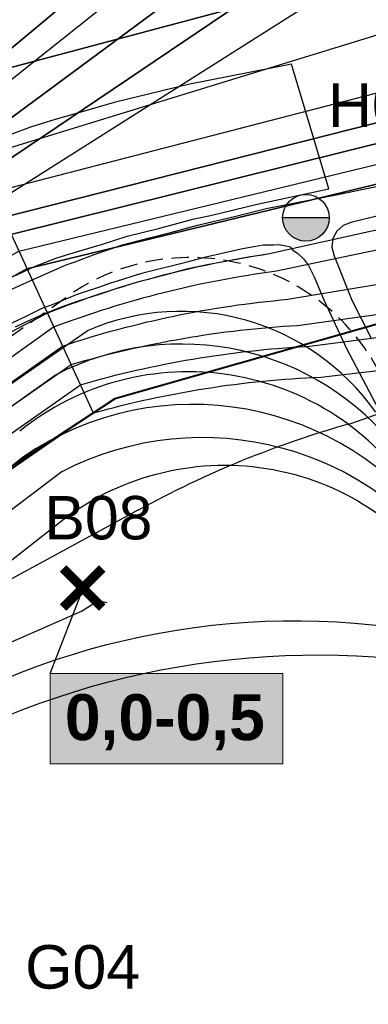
# Model space of a CAD drawing. Extents: x 158343 to 162498, y 431347 to 434500.
# Tile 37 of 248: x 159186 to 159236, y 433581 to 433722. Entities that reach past the tile are written whole.
import ezdxf
from ezdxf.enums import TextEntityAlignment as Align

# ---------------------------------------------------------------- set-up
doc = ezdxf.new("R2010")
doc.units = 0
doc.header["$LTSCALE"] = 10
doc.header["$MEASUREMENT"] = 0
doc.linetypes.add('HIDDEN', pattern=[0.375, 0.25, -0.125])
doc.layers.add('000_onzichtbaar', color=8, linetype='CONTINUOUS', plot=False)
for name, color, linetype in [('20_betonwerk', 252, 'CONTINUOUS'), ('bestaand 006m', 8, 'CONTINUOUS'), ('bestaand 007m', 8, 'CONTINUOUS'), ('bestaand 008m', 8, 'CONTINUOUS'), ('bestaand 009m', 8, 'CONTINUOUS'), ('bestaand 010m', 8, 'CONTINUOUS'), ('bestaand 011m', 8, 'CONTINUOUS'), ('bestaand 012m', 8, 'CONTINUOUS'), ('bestaande dijk', 8, 'CONTINUOUS'), ('bestaande hoogtelijnen', 8, 'CONTINUOUS'), ('BORING-MWH', 7, 'CONTINUOUS'), ('BORING-MWH-ASFALT', 7, 'CONTINUOUS'), ('BORING-MWH-NEW', 7, 'CONTINUOUS'), ('KLASSE-B-INDUSTRIE', 40, 'CONTINUOUS'), ('KWALITEIT-DIEPTE', 7, 'CONTINUOUS'), ('nieuw006m', 8, 'CONTINUOUS'), ('nieuw007m', 8, 'CONTINUOUS'), ('nieuw008m', 8, 'CONTINUOUS'), ('nieuw009m', 8, 'CONTINUOUS'), ('nieuw010m', 8, 'CONTINUOUS'), ('nieuw011m', 8, 'CONTINUOUS'), ('nieuw012m', 8, 'CONTINUOUS')]:
    doc.layers.add(name, color=color, linetype=linetype)
doc.styles.add('STANDAARD', font='arial.ttf')
doc.styles.get("Standard").update_dxf_attribs({"font": 'arial.ttf'})
doc.styles.add('STYLE3', font='arialbd.ttf')

# ---------------------------------------------------------------- blocks, each defined once
blk = doc.blocks.new('BO-1M')
at = {"layer": 'BORING-MWH-NEW'}
for p, q in [((-0.719, 1.133), (0.004, 1.133)), ((-0.709, -0.005), (-0.709, 1.139)), ((-0.699, 1.145), (0.004, 1.145)), ((-0.697, -0.005), (-0.697, 1.147)), ((-0.685, -0.005), (-0.685, 1.154)), ((-0.679, 1.157), (0.004, 1.157)), ((-0.672, -0.005), (-0.672, 1.162)), ((-0.66, -0.005), (-0.66, 1.169)), ((-0.659, 1.17), (0.004, 1.17)), ((-0.648, -0.005), (-0.648, 1.176)), ((-0.637, 1.182), (0.004, 1.182)), ((-0.636, -0.005), (-0.636, 1.182)), ((-0.624, -0.005), (-0.624, 1.189)), ((-0.614, 1.194), (0.004, 1.194)), ((-0.611, -0.005), (-0.611, 1.195)), ((-0.599, -0.005), (-0.599, 1.202)), ((-0.59, 1.206), (0.004, 1.206)), ((-0.587, -0.005), (-0.587, 1.208)), ((-0.575, -0.005), (-0.575, 1.214)), ((-0.565, 1.218), (0.004, 1.218)), ((-0.563, -0.005), (-0.563, 1.22)), ((-0.55, -0.005), (-0.55, 1.225)), ((-0.539, 1.231), (0.004, 1.231)), ((-0.538, -0.005), (-0.538, 1.231)), ((-0.526, -0.005), (-0.526, 1.236)), ((-0.514, -0.005), (-0.514, 1.241)), ((-0.511, 1.243), (0.004, 1.243)), ((-0.502, -0.005), (-0.502, 1.247)), ((-0.489, -0.005), (-0.489, 1.251)), ((-0.48, 1.255), (0.004, 1.255)), ((-0.477, -0.005), (-0.477, 1.256)), ((-0.465, -0.005), (-0.465, 1.261)), ((-0.453, -0.005), (-0.453, 1.266)), ((-0.448, 1.267), (0.004, 1.267)), ((-0.441, -0.005), (-0.441, 1.27)), ((-0.428, -0.005), (-0.428, 1.274)), ((-0.416, -0.005), (-0.416, 1.278)), ((-0.413, 1.279), (0.004, 1.279)), ((-0.404, -0.005), (-0.404, 1.282)), ((-0.392, -0.005), (-0.392, 1.286)), ((-0.38, -0.005), (-0.38, 1.29)), ((-0.374, 1.292), (0.004, 1.292)), ((-0.368, -0.005), (-0.368, 1.294)), ((-0.355, -0.005), (-0.355, 1.297)), ((-0.343, -0.005), (-0.343, 1.3)), ((-0.331, 1.304), (0.004, 1.304)), ((-0.331, -0.005), (-0.331, 1.304)), ((-0.319, -0.005), (-0.319, 1.307)), ((-0.307, -0.005), (-0.307, 1.31)), ((-0.294, -0.005), (-0.294, 1.313)), ((-0.282, -0.005), (-0.282, 1.316)), ((-0.28, 1.316), (0.004, 1.316)), ((-0.27, -0.005), (-0.27, 1.318)), ((-0.258, -0.005), (-0.258, 1.321)), ((-0.246, -0.005), (-0.246, 1.323)), ((-0.233, -0.005), (-0.233, 1.325)), ((-0.221, -0.005), (-0.221, 1.328)), ((-0.218, 1.328), (0.004, 1.328)), ((-0.209, -0.005), (-0.209, 1.33)), ((-0.197, -0.005), (-0.197, 1.332)), ((-0.185, -0.005), (-0.185, 1.333)), ((-0.172, -0.005), (-0.172, 1.335)), ((-0.16, -0.005), (-0.16, 1.337)), ((-0.148, -0.005), (-0.148, 1.338)), ((-0.136, -0.005), (-0.136, 1.34)), ((-0.129, 1.34), (0.004, 1.34)), ((-0.124, -0.005), (-0.124, 1.341)), ((-0.111, -0.005), (-0.111, 1.342)), ((-0.099, -0.005), (-0.099, 1.343)), ((-0.087, -0.005), (-0.087, 1.344)), ((-0.075, -0.005), (-0.075, 1.345)), ((-0.063, -0.005), (-0.063, 1.346)), ((-0.05, -0.005), (-0.05, 1.346)), ((-0.038, -0.005), (-0.038, 1.347)), ((-0.026, -0.005), (-0.026, 1.347)), ((-0.014, -0.005), (-0.014, 1.347)), ((-0.002, -0.005), (-0.002, 1.347)), ((0.004, 1.347), (0.004, -1.336)), ((0.004, 1.342), (0.004, -1.352)), ((-1.209, -0.005), (-1.209, 0.569)), ((-1.207, 0.572), (0.004, 0.572)), ((-1.202, 0.584), (0.004, 0.584)), ((-1.197, -0.005), (-1.197, 0.594)), ((-1.196, 0.596), (0.004, 0.596)), ((-1.19, 0.609), (0.004, 0.609)), ((-1.185, -0.005), (-1.185, 0.619)), ((-1.183, 0.621), (0.004, 0.621)), ((-1.177, 0.633), (0.004, 0.633)), ((-1.172, -0.005), (-1.172, 0.642)), ((-1.171, 0.645), (0.004, 0.645)), ((-1.164, 0.657), (0.004, 0.657)), ((-1.16, -0.005), (-1.16, 0.664)), ((-1.157, 0.67), (0.004, 0.67)), ((-1.15, 0.682), (0.004, 0.682)), ((-1.148, -0.005), (-1.148, 0.685)), ((-1.143, 0.694), (0.004, 0.694)), ((-1.136, -0.005), (-1.136, 0.706)), ((-1.135, 0.706), (0.004, 0.706)), ((-1.128, 0.718), (0.004, 0.718)), ((-1.124, -0.005), (-1.124, 0.725)), ((-1.12, 0.731), (0.004, 0.731)), ((-1.112, 0.743), (0.004, 0.743)), ((-1.111, -0.005), (-1.111, 0.744)), ((-1.104, 0.755), (0.004, 0.755)), ((-1.099, -0.005), (-1.099, 0.762)), ((-1.096, 0.767), (0.004, 0.767)), ((-1.087, -0.005), (-1.087, 0.78)), ((-1.087, 0.779), (0.004, 0.779)), ((-1.079, 0.792), (0.004, 0.792)), ((-1.075, -0.005), (-1.075, 0.797)), ((-1.07, 0.804), (0.004, 0.804)), ((-1.063, -0.005), (-1.063, 0.813)), ((-1.061, 0.816), (0.004, 0.816)), ((-1.051, 0.828), (0.004, 0.828)), ((-1.05, -0.005), (-1.05, 0.829)), ((-1.042, 0.84), (0.004, 0.84)), ((-1.038, -0.005), (-1.038, 0.845)), ((-1.032, 0.853), (0.004, 0.853)), ((-1.026, -0.005), (-1.026, 0.86)), ((-1.022, 0.865), (0.004, 0.865)), ((-1.014, -0.005), (-1.014, 0.874)), ((-1.011, 0.877), (0.004, 0.877)), ((-1.002, -0.005), (-1.002, 0.888)), ((-1.001, 0.889), (0.004, 0.889)), ((-0.99, 0.901), (0.004, 0.901)), ((-0.989, -0.005), (-0.989, 0.902)), ((-0.979, 0.914), (0.004, 0.914)), ((-0.977, -0.005), (-0.977, 0.915)), ((-0.968, 0.926), (0.004, 0.926)), ((-0.965, -0.005), (-0.965, 0.929)), ((-0.956, 0.938), (0.004, 0.938)), ((-0.953, -0.005), (-0.953, 0.941)), ((-0.944, 0.95), (0.004, 0.95)), ((-0.941, -0.005), (-0.941, 0.954)), ((-0.932, 0.962), (0.004, 0.962)), ((-0.929, -0.005), (-0.929, 0.966)), ((-0.919, 0.975), (0.004, 0.975)), ((-0.916, -0.005), (-0.916, 0.977)), ((-0.906, 0.987), (0.004, 0.987)), ((-0.904, -0.005), (-0.904, 0.989)), ((-0.893, 0.999), (0.004, 0.999)), ((-0.892, -0.005), (-0.892, 1)), ((-0.88, 1.011), (0.004, 1.011)), ((-0.88, -0.005), (-0.88, 1.011)), ((-0.868, -0.005), (-0.868, 1.022)), ((-0.866, 1.023), (0.004, 1.023)), ((-0.855, -0.005), (-0.855, 1.032)), ((-0.851, 1.036), (0.004, 1.036)), ((-0.843, -0.005), (-0.843, 1.042)), ((-0.836, 1.048), (0.004, 1.048)), ((-0.831, -0.005), (-0.831, 1.052)), ((-0.821, 1.06), (0.004, 1.06)), ((-0.819, -0.005), (-0.819, 1.062)), ((-0.807, -0.005), (-0.807, 1.071)), ((-0.805, 1.072), (0.004, 1.072)), ((-0.794, -0.005), (-0.794, 1.08)), ((-0.789, 1.084), (0.004, 1.084)), ((-0.782, -0.005), (-0.782, 1.089)), ((-0.772, 1.096), (0.004, 1.096)), ((-0.77, -0.005), (-0.77, 1.098)), ((-0.758, -0.005), (-0.758, 1.107)), ((-0.755, 1.109), (0.004, 1.109)), ((-0.746, -0.005), (-0.746, 1.115)), ((-0.737, 1.121), (0.004, 1.121)), ((-0.733, -0.005), (-0.733, 1.123)), ((-0.721, -0.005), (-0.721, 1.131)), ((-1.333, 0.023), (0.004, 0.023)), ((-1.333, 0.011), (0.004, 0.011)), ((-1.332, 0.06), (0.004, 0.06)), ((-1.332, 0.048), (0.004, 0.048)), ((-1.332, 0.035), (0.004, 0.035)), ((-1.331, -0.005), (-1.331, 0.074)), ((-1.331, 0.072), (0.004, 0.072)), ((-1.33, 0.096), (0.004, 0.096)), ((-1.33, 0.084), (0.004, 0.084)), ((-1.329, 0.109), (0.004, 0.109)), ((-1.328, 0.121), (0.004, 0.121)), ((-1.327, 0.133), (0.004, 0.133)), ((-1.325, 0.145), (0.004, 0.145)), ((-1.324, 0.157), (0.004, 0.157)), ((-1.323, 0.17), (0.004, 0.17)), ((-1.321, 0.182), (0.004, 0.182)), ((-1.319, -0.005), (-1.319, 0.199)), ((-1.319, 0.194), (0.004, 0.194)), ((-1.318, 0.206), (0.004, 0.206)), ((-1.316, 0.218), (0.004, 0.218)), ((-1.314, 0.231), (0.004, 0.231)), ((-1.312, 0.243), (0.004, 0.243)), ((-1.309, 0.255), (0.004, 0.255)), ((-1.307, -0.005), (-1.307, 0.269)), ((-1.307, 0.267), (0.004, 0.267)), ((-1.305, 0.279), (0.004, 0.279)), ((-1.302, 0.292), (0.004, 0.292)), ((-1.299, 0.304), (0.004, 0.304)), ((-1.296, 0.316), (0.004, 0.316)), ((-1.294, -0.005), (-1.294, 0.324)), ((-1.293, 0.328), (0.004, 0.328)), ((-1.29, 0.34), (0.004, 0.34)), ((-1.287, 0.353), (0.004, 0.353)), ((-1.284, 0.365), (0.004, 0.365)), ((-1.282, -0.005), (-1.282, 0.371)), ((-1.28, 0.377), (0.004, 0.377)), ((-1.277, 0.389), (0.004, 0.389)), ((-1.273, 0.401), (0.004, 0.401)), ((-1.27, -0.005), (-1.27, 0.411)), ((-1.269, 0.414), (0.004, 0.414)), ((-1.265, 0.426), (0.004, 0.426)), ((-1.261, 0.438), (0.004, 0.438)), ((-1.258, -0.005), (-1.258, 0.448)), ((-1.257, 0.45), (0.004, 0.45)), ((-1.253, 0.462), (0.004, 0.462)), ((-1.248, 0.475), (0.004, 0.475)), ((-1.246, -0.005), (-1.246, 0.481)), ((-1.244, 0.487), (0.004, 0.487)), ((-1.239, 0.499), (0.004, 0.499)), ((-1.234, 0.511), (0.004, 0.511)), ((-1.233, -0.005), (-1.233, 0.512)), ((-1.229, 0.523), (0.004, 0.523)), ((-1.224, 0.535), (0.004, 0.535)), ((-1.221, -0.005), (-1.221, 0.541)), ((-1.218, 0.548), (0.004, 0.548)), ((-1.213, 0.56), (0.004, 0.56)), ((-1.334, -0.005), (1.341, -0.005)), ((-1.333, -0.001), (0.004, -0.001)), ((0.004, -0.001), (0.004, -1.328))]:
    blk.add_line(p, q, dxfattribs=at)
blk.add_circle((0, 0), 1.35, dxfattribs=at)
at = {"layer": 'BORING-MWH-NEW', "style": 'STANDAARD'}
blk.add_attdef('BNO', (-3.36, 2.898), '', height=2.5, dxfattribs=at)
blk = doc.blocks.new('B-1-MWH')
at = {"layer": 'BORING-MWH'}
for points in [[(-1.803, 1.803, 0.85, 0.85, 0), (1.803, -1.803, 0.85, 0.85, 0)], [(-1.803, -1.803, 0.85, 0.85, 0), (1.803, 1.803, 0.85, 0.85, 0)]]:
    blk.add_lwpolyline(points, format="xyseb", dxfattribs=at)
at = {"layer": 'BORING-MWH', "style": 'STANDAARD'}
blk.add_attdef('BNO', (-3.787, 5.294), '', height=4, dxfattribs=at)
blk = doc.blocks.new('BO-ASFALT')
at = {"layer": 'BORING-MWH-ASFALT', "linetype": 'Continuous'}
blk.add_hatch(color=256, dxfattribs=at).paths.add_polyline_path([(1.341, 0), (-1.341, 0, 1)])
at = {"layer": 'BORING-MWH-ASFALT'}
blk.add_line((1.341, 0), (-1.341, 0), dxfattribs=at)
at = {"layer": 'BORING-MWH-ASFALT', "linetype": 'Continuous'}
blk.add_line((1.341, 0), (-1.341, 0), dxfattribs=at)
at = {"layer": 'BORING-MWH-ASFALT'}
blk.add_circle((0, 0), 1.341, dxfattribs=at)
blk.add_attdef('BNO', (-1.355, 2.177), '', height=2.5, dxfattribs=at)

msp = doc.modelspace()

# ---------------------------------------------------------------- hatches: boundary and pattern name
at = {"layer": 'KLASSE-B-INDUSTRIE'}
msp.add_hatch(color=256, dxfattribs=at).paths.add_polyline_path([(159190.03, 433628.17), (159223.44, 433628.17), (159223.44, 433615.18), (159190.03, 433615.18)])

# ---------------------------------------------------------------- linework, layer by layer
at = {"layer": '000_onzichtbaar', "linetype": 'Continuous', "lineweight": 40, "flags": 128}
msp.add_lwpolyline([(159401.45, 433742.56), (159386.08, 433733.71), (159378.21, 433729.61), (159371.16, 433724.71), (159365.22, 433720.26), (159363.44, 433718.99), (159356.86, 433715.84), (159352.85, 433713.89), (159348.41, 433711.46), (159343.9, 433709.29), (159336.57, 433706.64), (159257.82, 433684.29), (159199.3, 433667.64), (159175.42, 433651.92), (159135.17, 433623.2), (159111.46, 433602.69), (159062.88, 433560.99), (159024.45, 433521.15), (158979.81, 433466.27)], dxfattribs=at)
at = {"layer": '000_onzichtbaar', "flags": 128}
for points in [[(159185.05, 433685.37), (159187.57, 433686.54), (159191.02, 433687.89), (159193.81, 433688.73), (159197.53, 433689.87), (159201.1, 433691.01), (159205.57, 433692.12), (159210.7, 433693.47), (159213.07, 433693.98), (159219.76, 433695.6), (159230.05, 433697.79), (159224.68, 433715.73), (159209.83, 433712.79), (159204.34, 433711.47), (159199.21, 433710.21), (159194.32, 433708.77), (159190.78, 433707.78), (159187.24, 433706.67), (159184.39, 433705.62)], [(159185.05, 433685.37), (159187.57, 433686.54), (159191.02, 433687.89), (159193.81, 433688.73), (159197.53, 433689.87), (159201.1, 433691.01), (159205.57, 433692.12), (159210.7, 433693.47), (159213.07, 433693.98), (159219.76, 433695.6), (159230.05, 433697.79), (159224.68, 433715.73), (159209.83, 433712.79), (159204.34, 433711.47), (159199.21, 433710.21), (159194.32, 433708.77), (159190.78, 433707.78), (159187.24, 433706.67), (159184.39, 433705.62)], [(159185.05, 433677.99), (159186.34, 433678.59), (159188.95, 433679.73), (159191.65, 433680.84), (159193.96, 433681.65), (159197.26, 433682.7), (159199.96, 433683.63), (159202.96, 433684.56), (159206.68, 433685.52), (159209.83, 433686.36), (159212.59, 433686.93), (159218.59, 433688.04), (159221.53, 433688.49)], [(159185.05, 433677.99), (159186.34, 433678.59), (159188.95, 433679.73), (159191.65, 433680.84), (159193.96, 433681.65), (159197.26, 433682.7), (159199.96, 433683.63), (159202.96, 433684.56), (159206.68, 433685.52), (159209.83, 433686.36), (159212.59, 433686.93), (159218.59, 433688.04), (159221.53, 433688.49)], [(159181.07, 433681.66), (159184.62, 433683.42), (159188.22, 433685.08)], [(159175.69, 433628.91), (159186.19, 433633.44), (159194.53, 433637.13), (159195.97, 433638.03), (159196.9, 433638.51), (159197.41, 433638.57), (159198.19, 433638.36)]]:
    msp.add_lwpolyline(points, dxfattribs=at)
at = {"layer": '20_betonwerk', "linetype": 'HIDDEN', "flags": 128}
msp.add_lwpolyline([(159251.89, 433645.14), (159244.29, 433656.9), (159238.87, 433667.9, 0.494054), (159192.41, 433682.28, 0.494054)], format="xyb", dxfattribs=at)
msp.add_lwpolyline([(159174.95, 433669.93), (159192.41, 433682.28)], dxfattribs=at)
at = {"layer": 'bestaand 006m'}
for points in [[(159202.72, 433651.68, -0.057982), (159233.33, 433664.16), (159250.01, 433670.04, 0.015108), (159289.17, 433680.65, 0.006661), (159316.42, 433690.45, 0.026737), (159359.38, 433709.42), (159391.69, 433729.02, 0.036232), (159408.51, 433739.89), (159419.89, 433748.79), (159436.68, 433758.02), (159455.47, 433765.64), (159473.19, 433770.05), (159490.8, 433775.78), (159504.75, 433782.87), (159508.38, 433785.25), (159523.84, 433796.42, -0.069995), (159542.03, 433806.86), (159561.15, 433813.17), (159596.05, 433824.18), (159630.71, 433835.6), (159655.64, 433843.59), (159673.28, 433848.9), (159690.04, 433852.69)], [(159247.37, 433809.27, -0.222038), (159231.45, 433770.05), (159167.57, 433710.75), (159168.46, 433709.78), (159174.48, 433712.58), (159235.46, 433728.88), (159248.54, 433732.5)], [(159248.54, 433732.5), (159235.46, 433728.88), (159174.48, 433712.58), (159168.46, 433709.78), (159168.46, 433709.78), (159159.02, 433720.01), (159112.1, 433679.69), (159083.12, 433665.44), (159071.08, 433659.9), (159072.53, 433650.73), (159027.44, 433633.44), (159017.22, 433629.63), (158999.34, 433623.15), (158945.25, 433607.94, 0.353768), (158941.71, 433601.84), (158947.42, 433580.54), (158950.64, 433556), (158952.81, 433532.99, -0.420703), (158948.33, 433527.18), (158911.35, 433521.15), (158915.65, 433493.15), (158812.74, 433454.55)], [(159202.73, 433651.69), (159151.39, 433623.76), (159140.35, 433615.83), (159068.05, 433553.63, 0.034768), (159054.22, 433537.1), (159016.91, 433498.7)], [(159202.73, 433651.69), (159151.39, 433623.76), (159140.35, 433615.83), (159068.05, 433553.63, 0.034768), (159054.22, 433537.1), (159016.91, 433498.7)]]:
    msp.add_lwpolyline(points, format="xyb", dxfattribs=at)
at = {"layer": 'bestaand 007m'}
msp.add_lwpolyline([(159196.22, 433665.61, -0.057982), (159228.87, 433670.75), (159249.82, 433673.18, 0.014788), (159288.23, 433683.28, 0.006661), (159315.55, 433692.86, 0.062787), (159357.03, 433712.5), (159387.36, 433730.3, 0.073249), (159408.1, 433743.5), (159418.76, 433751.49), (159435.26, 433761.22), (159453.82, 433769.4), (159471.39, 433774.35), (159488.83, 433780.6), (159502.55, 433788.11), (159506.33, 433790.75), (159522.91, 433802.8, -0.069995), (159541.06, 433813.31), (159560.16, 433819.69), (159595.02, 433830.83), (159629.64, 433842.38), (159654.54, 433850.46), (159672.16, 433855.83), (159688.91, 433859.68)], format="xyb", dxfattribs=at)
msp.add_lwpolyline([(158915.48, 433453.25), (158981.73, 433529.12), (159018.03, 433569.37), (159047.76, 433602.88), (159081.69, 433652.81), (159085.13, 433661.43), (159085.13, 433661.43), (159114.31, 433675.57), (159115.73, 433676.13), (159124.59, 433670.36), (159179.32, 433702.22), (159237.59, 433720.1)], dxfattribs=at)
at = {"layer": 'bestaand 008m'}
for points in [[(159239.51, 433763.92), (159128.75, 433671.55, 0.058368), (159123.15, 433665.64), (159115.11, 433654.88), (159115.67, 433654.54), (159125.48, 433660.65, -0.08662), (159181.6, 433697.3), (159239.37, 433712.23, 0.076026)], [(159181.6, 433697.3), (159239.37, 433712.23, 0.076026)], [(159007.5, 433506.84), (159044.09, 433546.14), (159060.68, 433564.12), (159132.97, 433626.33), (159144.02, 433634.26), (159194.4, 433669.66, -0.057596), (159226.91, 433675.16), (159248.42, 433677.92, 0.015118)]]:
    msp.add_lwpolyline(points, format="xyb", dxfattribs=at)
at = {"layer": 'bestaand 009m'}
for points in [[(159241.88, 433759.25), (159130.91, 433670.86, 0.069541), (159124.09, 433663.98), (159102.46, 433636.25), (159102.86, 433636.01), (159127.94, 433657.15, -0.082445), (159183.27, 433693.7), (159240.49, 433708.21, 0.071052)], [(159240.49, 433708.21), (159183.27, 433693.7, 0.082445), (159127.94, 433657.15), (159102.86, 433636.01), (159094.69, 433641.01), (159090.27, 433643.75), (159050.17, 433586.94), (159024.96, 433563.14), (158987.96, 433523.73), (158922.15, 433448.34), (158914.35, 433439.56, -0.03121), (158887.42, 433412.25), (158880.51, 433406.72)], [(159005.25, 433508.79), (159005.25, 433508.79), (159041.86, 433548.13), (159058.8, 433566.83), (159131.09, 433629.04), (159142.12, 433636.95), (159193.05, 433672.56, -0.057687), (159225.55, 433678.19), (159247.13, 433681.2, 0.015084)]]:
    msp.add_lwpolyline(points, format="xyb", dxfattribs=at)
at = {"layer": 'bestaand 010m'}
for points in [[(159248.83, 433755.71), (159133.3, 433670.16, 0.083653), (159124.89, 433662.13), (159096.42, 433627.01), (159097.04, 433626.63), (159129.89, 433654.37, -0.072531), (159184.4, 433691.23), (159240.41, 433705.17, 0.067542)], [(159240.41, 433705.17), (159184.4, 433691.23, 0.072531), (159129.89, 433654.37), (159097.04, 433626.63), (159086.2, 433633.34), (159052.25, 433585.11), (159026.82, 433561.54), (158990, 433521.97), (158923.75, 433446.11), (158916.23, 433437.62, -0.03121), (158889.3, 433410.32), (158882.39, 433404.79)], [(159003.21, 433510.55), (159039.76, 433550), (159057.3, 433568.94), (159129.59, 433631.14), (159140.64, 433639.07), (159191.82, 433675.22, -0.058826), (159224.17, 433681.93), (159246.08, 433685.58, 0.015052)]]:
    msp.add_lwpolyline(points, format="xyb", dxfattribs=at)
at = {"layer": 'bestaand 011m'}
for points in [[(159261.86, 433754.53), (159134.23, 433668.37, 0.100932), (159126.77, 433661.72), (159091.07, 433617.41), (159131.95, 433651.43, -0.058415), (159185.54, 433688.83), (159241.56, 433702.44, 0.067536)], [(158925.52, 433444.58), (158991.77, 433520.44), (159028.58, 433559.99), (159054.14, 433583.45), (159081.98, 433623.01), (159091.07, 433617.41), (159131.95, 433651.43, -0.058415), (159185.54, 433688.83), (159241.56, 433702.44, 0.067536)], [(159244.87, 433690.68), (159222.55, 433685.97, 0.057891), (159190.54, 433677.93), (159139.17, 433641.16), (159128.12, 433633.24), (159055.82, 433571.03), (159037.68, 433551.88), (159001.22, 433512.26)]]:
    msp.add_lwpolyline(points, format="xyb", dxfattribs=at)
at = {"layer": 'bestaand 012m'}
for points in [[(159189.62, 433679.95, -0.059375), (159221.53, 433688.49), (159244.2, 433693.54, 0.013272), (159282.1, 433703.87, 0.006583), (159308.62, 433713.41, 0.026452), (159349.56, 433731.46), (159382.33, 433749.77, 0.019448), (159403.97, 433763.62), (159411.3, 433769.28), (159427.54, 433779.44), (159445.87, 433788.12), (159463.3, 433793.53), (159480.56, 433800.26), (159494.08, 433808.12), (159498.65, 433811.51), (159518.71, 433825.28, -0.069995), (159537.05, 433835.45), (159556.26, 433841.48), (159591.31, 433851.98), (159626.14, 433862.89), (159651.18, 433870.51), (159668.9, 433875.56), (159685.72, 433879.11)], [(159408.89, 433775.04), (159408.89, 433775.04, -0.067796), (159242.64, 433699.85), (159186.67, 433686.3, 0.05566), (159133.59, 433649.1), (159093.65, 433616.62), (159093.68, 433610.92), (159081.13, 433601.99), (159072.77, 433607.86), (159055.82, 433582.02), (159030.18, 433558.57), (158993.66, 433518.81), (158927.41, 433442.94)], [(159285.69, 433761.41), (159138.98, 433668.47, 0.121256), (159126.06, 433657.84), (159097.83, 433620.01), (159133.59, 433649.1, -0.05566), (159186.67, 433686.3), (159242.64, 433699.85, 0.067796)]]:
    msp.add_lwpolyline(points, format="xyb", dxfattribs=at)
at = {"layer": 'bestaande dijk', "flags": 128}
for points in [[(159385.63, 433754.08), (159371.63, 433745.69), (159343.47, 433730.43), (159330.85, 433724.67), (159304.47, 433713.88), (159281.48, 433705.77), (159257.94, 433699.01), (159233.18, 433692.99)], [(159192.35, 433686.9), (159193.48, 433687.29), (159196.51, 433688.43), (159200.44, 433689.75), (159204.49, 433690.8), (159207.49, 433691.58), (159211.21, 433692.57), (159216.49, 433693.83), (159221.02, 433694.97), (159231.55, 433697.04), (159244.66, 433699.77), (159249.64, 433700.85), (159255.01, 433702.14), (159261.28, 433703.76), (159261.77, 433703.88)], [(159192.35, 433686.9), (159193.48, 433687.29), (159196.51, 433688.43), (159200.44, 433689.75), (159204.49, 433690.8), (159207.49, 433691.58), (159211.21, 433692.57), (159216.49, 433693.83), (159221.02, 433694.97), (159231.55, 433697.04), (159244.66, 433699.77), (159249.64, 433700.85), (159255.01, 433702.14), (159261.28, 433703.76), (159261.77, 433703.88)], [(159233.18, 433692.99), (159232.09, 433692.52), (159231.2, 433691.72), (159230.61, 433690.68)], [(159230.61, 433690.68), (159230.49, 433689.42), (159230.78, 433688.19)], [(159184.57, 433678.53), (159186.52, 433679.46), (159188.98, 433680.72), (159190.39, 433681.2), (159192.01, 433681.86), (159193.84, 433682.61), (159195.25, 433683.12), (159197.02, 433683.69), (159198.76, 433684.32), (159200.32, 433684.8), (159201.97, 433685.31), (159203.71, 433685.82), (159205.63, 433686.33), (159207.61, 433686.78), (159209.89, 433687.35), (159212.17, 433688.01), (159215.11, 433688.67), (159217.63, 433689.21), (159219.58, 433689.57), (159220.6, 433689.75), (159221.26, 433689.78), (159222.1, 433689.78), (159222.76, 433689.81), (159223.66, 433689.66), (159224.47, 433689.45), (159224.86, 433689), (159225.55, 433688.55), (159226.39, 433687.74), (159227.14, 433686.81), (159227.92, 433685.16), (159229.3, 433681.86), (159232.57, 433674.87), (159237.22, 433666.05)], [(159184.57, 433678.53), (159186.52, 433679.46), (159188.98, 433680.72), (159190.39, 433681.2), (159192.01, 433681.86), (159193.84, 433682.61), (159195.25, 433683.12), (159197.02, 433683.69), (159198.76, 433684.32), (159200.32, 433684.8), (159201.97, 433685.31), (159203.71, 433685.82), (159205.63, 433686.33), (159207.61, 433686.78), (159209.89, 433687.35), (159212.17, 433688.01), (159215.11, 433688.67), (159217.63, 433689.21), (159219.58, 433689.57), (159220.6, 433689.75), (159221.26, 433689.78), (159222.1, 433689.78), (159222.76, 433689.81), (159223.66, 433689.66), (159224.47, 433689.45), (159224.86, 433689), (159225.55, 433688.55), (159226.39, 433687.74), (159227.14, 433686.81), (159227.92, 433685.16), (159229.3, 433681.86), (159232.57, 433674.87), (159237.22, 433666.05)], [(159230.78, 433688.19), (159233.34, 433681.79)], [(159188.22, 433685.08), (159192.35, 433686.9)], [(159181.07, 433681.66), (159184.62, 433683.42), (159188.22, 433685.08)], [(159233.34, 433681.79), (159236.11, 433676.34)]]:
    msp.add_lwpolyline(points, dxfattribs=at)
at = {"layer": 'bestaande hoogtelijnen'}
msp.add_lwpolyline([(158999.24, 433513.98), (159035.88, 433553.49), (159054.43, 433573.02), (159126.72, 433635.23), (159137.77, 433643.15, -0.074566), (159189.62, 433679.95)], format="xyb", dxfattribs=at)
msp.add_lwpolyline([(159196.22, 433665.61), (159146.22, 433631.12), (159135.17, 433623.2), (159062.88, 433560.99), (159046.83, 433543.7), (159010.04, 433504.64)], dxfattribs=at)
at = {"layer": 'KLASSE-B-INDUSTRIE', "color": 7, "lineweight": 5}
msp.add_lwpolyline([(159190.03, 433628.17), (159223.44, 433628.17), (159223.44, 433615.18), (159190.03, 433615.18)], close=True, dxfattribs=at)
at = {"layer": 'KWALITEIT-DIEPTE'}
msp.add_lwpolyline([(159190.03, 433628.17), (159194.69, 433640.14)], dxfattribs=at)
at = {"layer": 'nieuw006m'}
msp.add_lwpolyline([(159179.35, 433702.25), (159196.22, 433665.61)], dxfattribs=at)
at = {"layer": 'nieuw006m', "flags": 128}
for points in [[(159181.12, 433626.34, -0.193698), (159261.39, 433629.46), (159268.35, 433638.09)], [(159183.72, 433622.03, -0.177608), (159264.35, 433625.17), (159272.63, 433635.44)]]:
    msp.add_lwpolyline(points, format="xyb", dxfattribs=at)
at = {"layer": 'nieuw007m'}
msp.add_lwpolyline([(159251.36, 433809.48, -0.222056), (159234.17, 433767.12), (159124.59, 433670.36), (159179.32, 433702.22), (159237.59, 433720.1)], format="xyb", dxfattribs=at)
at = {"layer": 'nieuw007m', "flags": 128}
for points in [[(159192.72, 433650.89, -0.443551), (159248.11, 433639.07)], [(159192.72, 433650.89), (159192.72, 433650.89), (159175.16, 433637.12), (159156.8, 433622.68), (159132.81, 433599.61), (159127.03, 433594.16, -0.044703), (159108.08, 433583.34, 0.04176), (159100.14, 433577.43), (159095.74, 433571.41), (159087.76, 433561.99), (159076.77, 433551.13), (159065.58, 433540.1), (159053.82, 433528.76), (159041.9, 433516.14), (159026.79, 433499.19), (159023.69, 433495.77), (159008.9, 433479.48), (159008.42, 433478.93), (158989.75, 433457.6), (158988.03, 433455.59)]]:
    msp.add_lwpolyline(points, format="xyb", dxfattribs=at)
at = {"layer": 'nieuw008m', "flags": 128}
for points in [[(158921.37, 433497.31), (158950.27, 433515.02, 0.336299), (158961.4, 433537.07), (158961.4, 433589.48), (158961.97, 433596.91, -0.419178), (158968.34, 433599.25), (159002.75, 433589.35, 0.344571), (159014.18, 433593.96), (159020.18, 433604.36), (159028.71, 433618.68, -0.137319), (159034.48, 433624.45), (159049.28, 433631.25, -0.016481), (159049.89, 433631.51), (159089.57, 433646.66), (159091.84, 433649.4), (159091.84, 433649.4), (159095.29, 433658.02), (159107.09, 433659.8), (159115.11, 433654.88), (159123.15, 433665.64, -0.058782), (159128.79, 433671.59), (159239.51, 433763.92, 0.214466)], [(159191.76, 433657.21, -0.387586), (159248.8, 433641.92)], [(159191.76, 433657.21), (159191.76, 433657.21), (159171.38, 433641.77), (159152.86, 433627.22), (159128.67, 433603.96), (159123.24, 433598.84, -0.044551), (159105.25, 433588.65, 0.045817), (159095.67, 433581.48), (159091.02, 433575.13), (159083.35, 433566.07), (159072.55, 433555.4), (159061.39, 433544.4), (159049.56, 433532.99), (159037.48, 433520.2), (159022.33, 433503.2), (159019.25, 433499.81), (159004.42, 433483.48), (159003.91, 433482.88), (158985.22, 433461.53), (158983.31, 433459.31)]]:
    msp.add_lwpolyline(points, format="xyb", dxfattribs=at)
at = {"layer": 'nieuw009m', "flags": 128}
for points in [[(159241.88, 433759.25), (159130.91, 433670.86, 0.069541), (159124.09, 433663.98), (159102.45, 433636.24), (159094.52, 433641.1), (159077.79, 433634.98, 0.021101), (159076.99, 433634.7), (159041.45, 433620.41, 0.199604), (159029.21, 433611.04), (159016.23, 433589.89, -0.354353), (159001.83, 433582.66), (158979.04, 433587.93, 0.375189), (158969.39, 433583.47), (158968.8, 433578.41), (158965.73, 433535.12, -0.211446), (158955.95, 433512.21), (158923.21, 433484.93)], [(159245.79, 433648.41, 0.411922), (159186.2, 433659.3)], [(159186.2, 433659.3), (159186.2, 433659.3), (159168.54, 433645.26), (159149.9, 433630.61), (159125.56, 433607.22), (159120.4, 433602.35, -0.044405), (159103.14, 433592.63, 0.048534), (159092.31, 433584.51), (159087.48, 433577.92), (159080.05, 433569.13), (159069.39, 433558.6), (159058.25, 433547.62), (159046.36, 433536.15), (159034.16, 433523.24), (159018.98, 433506.21), (159015.92, 433502.83), (159001.06, 433486.47), (159000.52, 433485.85), (158981.82, 433464.48), (158979.73, 433462.05)]]:
    msp.add_lwpolyline(points, format="xyb", dxfattribs=at)
at = {"layer": 'nieuw010m', "flags": 128}
for points in [[(158925.11, 433472.6), (158950.47, 433495.95), (158959.39, 433505.05, 0.153715), (158971.55, 433529.12), (158977.16, 433568.94), (158977.16, 433568.94, -0.437322), (158985.14, 433576.82, -0.107201), (158985.14, 433576.82), (158985.14, 433576.82), (159005.87, 433573.41, 0.342898), (159019.7, 433578.46), (159035.12, 433603.11, -0.183804), (159046.83, 433612.42), (159074.98, 433625.61, -0.02917), (159076.06, 433626.04), (159088.52, 433631.87), (159096.43, 433627.03), (159124.89, 433662.13, -0.083653), (159133.3, 433670.16), (159248.83, 433755.71, 0.307075)], [(159242.3, 433653.9, 0.444427), (159185.67, 433663)]]:
    msp.add_lwpolyline(points, format="xyb", dxfattribs=at)
at = {"layer": 'nieuw011m', "flags": 128}
for points in [[(158891.68, 433409.35), (158901.68, 433419.38), (158906.55, 433424.58), (158914.14, 433432.66), (158920.1, 433438.97), (158925.84, 433445.88), (158926.09, 433446.18, 0.348725), (158926.33, 433454.88), (158924.04, 433457.92), (158928.75, 433463.1), (158966.25, 433500.19, 0.107121), (158983.96, 433554.88), (158983.96, 433554.88, -0.397259), (159001.23, 433568.61), (159012.17, 433568.61), (159021.89, 433569.13, 0.372637), (159028.34, 433575.69), (159036.41, 433592.49, -0.130637), (159046.78, 433601.33), (159082.96, 433622.38), (159091.07, 433617.41), (159126.77, 433661.72, -0.100932), (159134.23, 433668.37), (159261.86, 433754.53, 0.31524)], [(159240.02, 433660.1, 0.365789), (159190.81, 433671.04)], [(159190.81, 433671.04), (159179.76, 433663.2), (159164.44, 433650.31), (159145.63, 433635.52), (159121.08, 433611.92), (159116.32, 433607.43, -0.04414), (159100.11, 433598.4, 0.052058), (159087.44, 433588.86), (159082.37, 433581.94), (159075.28, 433573.55), (159064.82, 433563.23), (159053.71, 433552.28), (159041.74, 433540.73), (159029.37, 433527.64), (159014.15, 433510.56), (159011.11, 433507.2), (158996.21, 433490.79), (158995.63, 433490.12), (158976.91, 433468.74, 0.340182), (158971.68, 433421.16)]]:
    msp.add_lwpolyline(points, format="xyb", dxfattribs=at)
at = {"layer": 'nieuw012m', "flags": 128}
for points in [[(159285.69, 433761.41), (159138.98, 433668.47, 0.121024), (159126.08, 433657.87), (159095.57, 433617), (159091.46, 433613.16), (159089.21, 433607.6), (159081.13, 433601.99), (159073.62, 433607.3), (159049.85, 433593.36, 0.188878), (159034.36, 433576.74), (159030.89, 433566.41, -0.346059), (159025.87, 433561.71), (159002.33, 433559.12, 0.397393), (158992.95, 433551.13), (158988.14, 433535.29), (158981.44, 433516.97), (158977.57, 433505.13), (158973.66, 433497.29), (158950.09, 433471.54), (158932.09, 433450.6)], [(159236.76, 433665.72, 0.355221), (159195.37, 433677.42)]]:
    msp.add_lwpolyline(points, format="xyb", dxfattribs=at)
msp.add_lwpolyline([(159180.86, 433667.37), (159195.37, 433677.42)], dxfattribs=at)

# ---------------------------------------------------------------- block references
at = {"layer": 'BORING-MWH'}
ref = msp.add_blockref('B-1-MWH', (159194.71, 433640.46), dxfattribs=dict(at, xscale=1.56, yscale=1.56, zscale=1.56))
ref.add_attrib('BNO', 'B08', (159189.21, 433647.44), dxfattribs={"height": 6.24, "style": 'STANDAARD'})
at = {"layer": 'BORING-MWH-ASFALT'}
ref = msp.add_blockref('BO-ASFALT', (159226.75, 433693.64), dxfattribs=dict(at, xscale=2.5, yscale=2.5, zscale=2.5))
ref.add_attrib('BNO', 'H05', (159229.92, 433706.7), dxfattribs={"height": 6.25})
at = {"layer": 'BORING-MWH-NEW', "xscale": 2.5, "yscale": 2.5, "zscale": 2.5}
msp.add_blockref('BO-1M', (159194.85, 433575.66), dxfattribs=at).add_auto_attribs({'BNO': 'G04'})

# ---------------------------------------------------------------- texts
at = {"layer": 'KWALITEIT-DIEPTE', "color": 7, "style": 'STYLE3'}
msp.add_text('0,0-0,5', height=6.6, dxfattribs=at).set_placement((159206.5, 433618.6), align=Align.CENTER)

doc.saveas('drawing.dxf')
